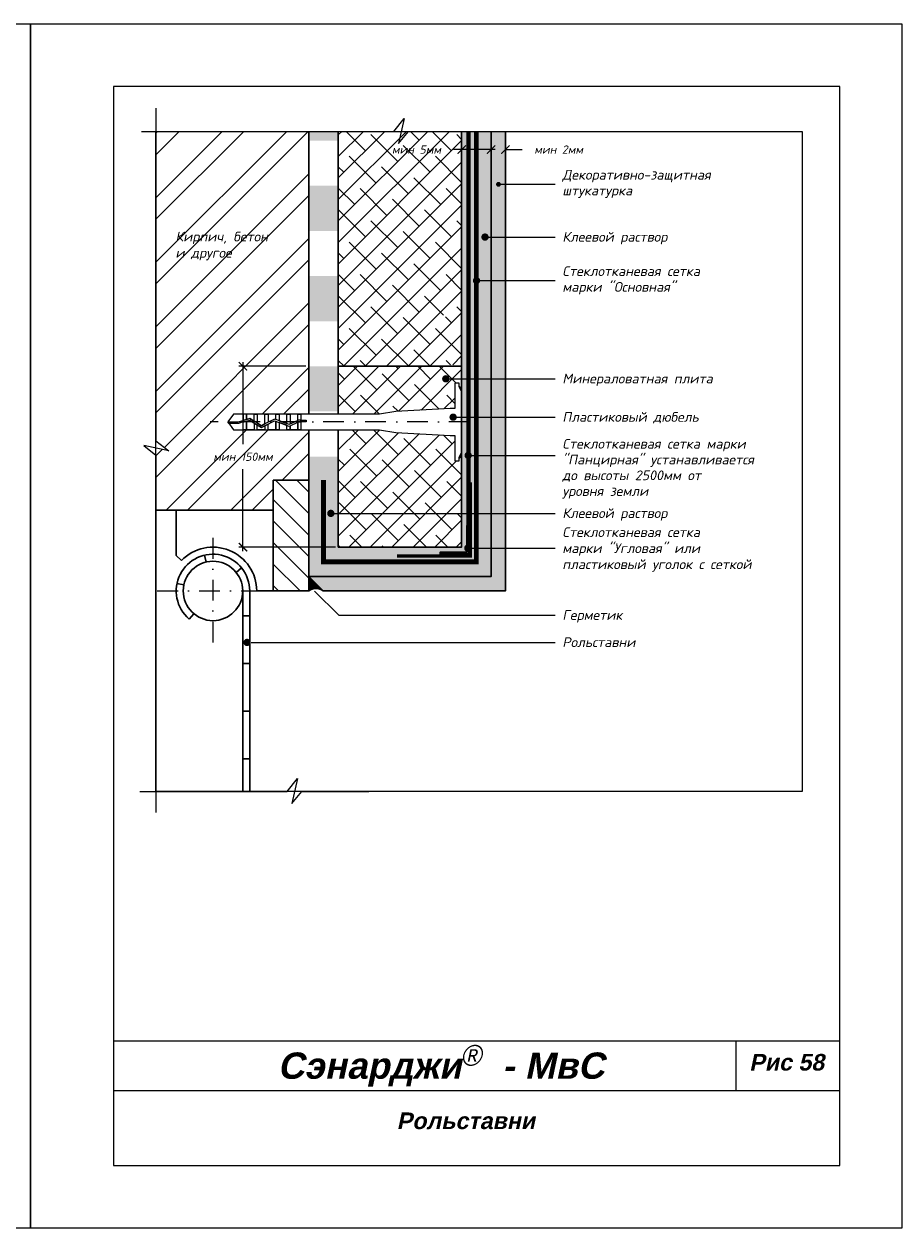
# Model space of a CAD drawing. Header units: inches. Extents: x 47 to 4151, y -1120 to 1902.
# Tile 32 of 93: x 1522 to 1733, y -67 to 223. Entities that reach past the tile are written whole.
import ezdxf

# ---------------------------------------------------------------- set-up
doc = ezdxf.new("R2010")
doc.units = ezdxf.units.IN
doc.header["$LTSCALE"] = 10
doc.header["$MEASUREMENT"] = 0
for name, pattern in [('DASHDOT', [1, 0.5, -0.25, 0, -0.25]), ('HIDDEN', [0.375, 0.25, -0.125]), ('HIDDENX2', [0.75, 0.5, -0.25])]:
    doc.linetypes.add(name, pattern=pattern)
doc.layers.add('dim', color=160, linetype='Continuous', lineweight=15)
doc.layers.add('Layer1', color=108, linetype='Continuous', lineweight=30)
for name, color, linetype in [('DUBEL', 142, 'Continuous'), ('hatch', 240, 'Continuous'), ('ndp', 242, 'Continuous'), ('ramka', 248, 'Continuous')]:
    doc.layers.add(name, color=color, linetype=linetype)
doc.layers.add('list', color=5, linetype='Continuous', plot=False)
doc.styles.add('ndp', font='ARIALBD.TTF', dxfattribs={"oblique": 12})
doc.styles.add('style2', font='romans.shx', dxfattribs={"oblique": 12})
doc.dimstyles.new('1', dxfattribs={"dimtxt": 2, "dimasz": 2, "dimexe": 1, "dimexo": 0.7, "dimgap": 2, "dimtad": 0, "dimtih": 1, "dimtoh": 1, "dimdec": 4, "dimzin": 0, "dimdsep": 46, "dimtxsty": 'style2', "dimblk": 'ARCHTICK', "dimcen": 1.5, "dimdle": 1, "dimadec": 0, "dimazin": 0, "dimtfac": 1, "dimtdec": 4, "dimtofl": 0, "dimtmove": 0, "dimatfit": 2, "dimldrblk": 'DOTSMALL', "dimfxl": 1, "dimtolj": 1, "dimtzin": 0, "dimarcsym": 0})

# ---------------------------------------------------------------- blocks, each defined once
blk = doc.blocks.new('_ArchTick')
at = {"layer": 'DUBEL', "color": 0, "const_width": 0.15}
blk.add_lwpolyline([(-0.5, -0.5), (0.5, 0.5)], dxfattribs=at)
blk = doc.blocks.new('*D302')
at = {"layer": 'Defpoints', "color": 0}
for p in [(1575.08, 140.25), (1590.95, 140.25), (1598.05, 96.69)]:
    blk.add_point(p, dxfattribs=at)
at = {"layer": 'dim', "color": 0, "lineweight": -2}
for p, q in [((1590.25, 140.25), (1574.08, 140.25)), ((1575.08, 141.25), (1575.08, 121.48)), ((1575.08, 95.69), (1575.08, 115.46)), ((1597.35, 96.69), (1574.08, 96.69))]:
    blk.add_line(p, q, dxfattribs=at)
at = {"layer": 'dim', "color": 0, "lineweight": -2, "xscale": 2, "yscale": 2, "zscale": 2}
for p, rotation in [((1575.08, 140.25), 90), ((1575.08, 96.69), 270)]:
    blk.add_blockref('_ArchTick', p, dxfattribs=dict(at, rotation=rotation))
at = {"layer": 'dim', "color": 0, "insert": (1575.08, 118.47), "char_height": 2, "attachment_point": 5, "style": 'style2'}
blk.add_mtext('\\A1;{\\fRomanS|b0|i0|c204|p2;мин 150мм}', dxfattribs=at)
blk = doc.blocks.new('_DotSmall')
at = {"layer": 'DUBEL', "color": 0, "const_width": 0.5}
blk.add_lwpolyline([(-0.0625, 0, 1), (0.0625, 0, 1)], format="xyb", close=True, dxfattribs=at)
blk = doc.blocks.new('*D301')
at = {"layer": 'Defpoints', "color": 0}
for p in [(1627.76, 192.46), (1627.76, 191.29), (1634.86, 190.71)]:
    blk.add_point(p, dxfattribs=at)
at = {"layer": 'dim', "color": 0, "lineweight": -2}
for p, q in [((1627.76, 192.46), (1625.76, 192.46)), ((1627.76, 191.99), (1627.76, 193.46)), ((1635.86, 192.46), (1627.76, 192.46)), ((1634.86, 191.41), (1634.86, 193.46))]:
    blk.add_line(p, q, dxfattribs=at)
at = {"layer": 'dim', "color": 0, "lineweight": -2, "xscale": 2, "yscale": 2, "zscale": 2, "rotation": 180}
blk.add_blockref('_ArchTick', (1627.76, 192.46), dxfattribs=at)
at = {"layer": 'dim', "color": 0, "lineweight": -2, "xscale": 2, "yscale": 2, "zscale": 2}
blk.add_blockref('_ArchTick', (1634.86, 192.46), dxfattribs=at)
at = {"layer": 'dim', "color": 0, "insert": (1616.88, 192.46), "char_height": 2, "attachment_point": 5, "style": 'style2'}
blk.add_mtext('\\A1;{\\fRomanS|b0|i0|c204|p2;мин }5{\\fRomanS|b0|i0|c204|p2;мм}', dxfattribs=at)
blk = doc.blocks.new('*D300')
at = {"layer": 'Defpoints', "color": 0}
for p in [(1638.31, 192.46), (1634.86, 190.71), (1638.31, 190.59)]:
    blk.add_point(p, dxfattribs=at)
at = {"layer": 'dim', "color": 0, "lineweight": -2}
for p, q in [((1634.86, 192.46), (1632.86, 192.46)), ((1634.86, 191.41), (1634.86, 193.46)), ((1638.31, 191.29), (1638.31, 193.46)), ((1638.31, 192.46), (1642.31, 192.46))]:
    blk.add_line(p, q, dxfattribs=at)
at = {"layer": 'dim', "color": 0, "lineweight": -2, "xscale": 2, "yscale": 2, "zscale": 2}
blk.add_blockref('_ArchTick', (1634.86, 192.46), dxfattribs=at)
at = {"layer": 'dim', "color": 0, "lineweight": -2, "xscale": 2, "yscale": 2, "zscale": 2, "rotation": 180}
blk.add_blockref('_ArchTick', (1638.31, 192.46), dxfattribs=at)
at = {"layer": 'dim', "color": 0, "insert": (1651.13, 192.46), "char_height": 2, "attachment_point": 5, "style": 'style2'}
blk.add_mtext('\\A1;{\\fRomanS|b0|i0|c204|p2;мин 2мм}', dxfattribs=at)

msp = doc.modelspace()

# ---------------------------------------------------------------- hatches: boundary and pattern name
at = {"layer": 'hatch'}
h = msp.add_hatch(dxfattribs=at)
h.set_pattern_fill('ANSI32', color=256, scale=29.327494, style=0)
h.set_pattern_definition([(45, (1036.765, -72.054), (-7.77663, 7.77663), []), (45, (1041.949, -72.054), (-7.77663, 7.77663), [])])
h.paths.add_polyline_path([(1590.946591, 161.99369), (1590.946591, 172.864509), (1590.946591, 183.735327), (1590.946591, 194.606146), (1590.946591, 196.844303), (1554.080997, 196.844303), (1554.080997, 122.320035), (1557.195671, 119.865303), (1554.080997, 120.546347), (1554.080997, 105.567933), (1582.363275, 105.567933), (1582.363275, 112.81181), (1590.946591, 112.81181), (1590.946591, 118.510416), (1590.946591, 124.973887), (1589.040163, 124.973887), (1588.26094, 124.973887), (1585.633714, 124.973887), (1583.006488, 124.973887), (1581.158486, 124.973887), (1578.53126, 124.973887), (1575.124812, 124.973887), (1572.798061, 124.973887), (1571.455354, 126.836735), (1572.798061, 128.699583), (1575.124812, 128.699583), (1575.904035, 128.699583), (1578.53126, 128.699583), (1581.158486, 128.699583), (1583.785712, 128.699583), (1586.412937, 128.699583), (1589.040163, 128.699583), (1590.946591, 128.699583), (1590.946591, 129.381235), (1590.946591, 140.252053), (1590.946591, 151.122872)])
h.paths.add_polyline_path([(1565.829072, 119.978911), (1584.321139, 119.978911), (1584.321139, 116.960514), (1565.829072, 116.960514)], flags=24)
h.paths.add_polyline_path([(1558.373183, 165.173016), (1575.969679, 164.923666), (1576.71773, 168.442965), (1559.121233, 168.692315)], flags=24)
h.paths.add_polyline_path([(1558.136108, 168.935197), (1586.960845, 168.60273), (1587.958245, 173.295129), (1559.133508, 173.627596)], flags=24)
h = msp.add_hatch(dxfattribs=at)
h.set_pattern_fill('DOTS', color=256, scale=7.038599, style=0)
h.set_pattern_definition([(0, (1036.765, -72.05397), (0.2199562, 0.4399124), [0, -0.4399124])])
h.paths.add_polyline_path([(1634.856209, 196.844303), (1631.306909, 196.844303), (1631.306909, 93.138072), (1594.495891, 93.138072), (1594.495891, 107.639598), (1590.946591, 107.639598), (1590.946591, 89.588772), (1634.856209, 89.588772)])
h.paths.add_polyline_path([(1629.692749, 96.430682, -0.3248751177), (1629.388845, 96.012322), (1629.388845, 95.056136), (1622.550432, 95.056136), (1622.550432, 95.463945), (1628.981036, 95.463945), (1628.981036, 96.084782, -0.2301352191), (1628.812924, 96.430682, -0.2301352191), (1628.981036, 96.776582), (1628.981036, 101.894549), (1629.391584, 101.894549), (1629.391584, 126.836735), (1627.757609, 126.836735), (1627.757609, 123.842001), (1627.757609, 119.39212), (1627.757609, 96.687372), (1598.045192, 96.687372), (1598.045192, 107.639598), (1594.495891, 107.639598), (1594.495891, 93.138072), (1631.306909, 93.138072), (1631.306909, 196.844303), (1629.391584, 196.844303), (1629.391584, 101.894549), (1629.388845, 101.894549), (1629.388845, 96.849042, -0.3248751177)], flags=17)
h.paths.add_polyline_path([(1629.391584, 196.844303), (1627.757609, 196.844303), (1627.757609, 126.836735), (1629.391584, 126.836735)], flags=16)
h.paths.add_polyline_path([(1598.045192, 118.510416), (1590.946591, 118.510416), (1590.946591, 107.639598), (1598.045192, 107.639598)])
h.paths.add_polyline_path([(1598.045192, 140.252053), (1590.946591, 140.252053), (1590.946591, 129.381235), (1598.045192, 129.381235)], flags=17)
h.paths.add_polyline_path([(1598.045192, 161.99369), (1590.946591, 161.99369), (1590.946591, 151.122872), (1598.045192, 151.122872)])
h.paths.add_polyline_path([(1598.045192, 183.735327), (1590.946591, 183.735327), (1590.946591, 172.864509), (1598.045192, 172.864509)])
h.paths.add_polyline_path([(1598.045192, 196.844303), (1590.946591, 196.844303), (1590.946591, 194.606146), (1598.045192, 194.606146)])
h = msp.add_hatch(dxfattribs=at)
h.set_pattern_fill('AR-CONC', color=256, scale=0.293275, style=0)
h.set_pattern_definition([(50, (1036.765, -72.054), (2.1035444, -0.1840363), [0.219956, -2.419518]), (355, (1036.765, -72.054), (-0.406923, 2.205991), [0.175965, -1.9356146]), (100.4514, (1036.9403, -72.0693), (1.696623, 2.0219534), [0.186934, -2.056274]), (46.1842, (1036.765, -71.4674), (3.129951, -0.485426), [0.329934, -3.629277]), (96.6356, (1037.0258, -71.508), (2.741131, 2.856844), [0.280401, -3.08441]), (351.1842, (1036.765, -71.4674), (2.74113, 2.856846), [0.263947, -2.903422]), (21, (1037.0583, -71.614), (1.750579, -1.1807803), [0.219956, -2.419518]), (326, (1037.0583, -71.614), (0.713583, 2.1266834), [0.175965, -1.9356146]), (71.4514, (1037.2042, -71.7125), (2.4641624, 0.945901), [0.186934, -2.056274]), (37.5, (1036.765, -72.054), (0.0356618, 0.97629425), [0, -1.9121526, 0, -1.964942, 0, -1.9429465]), (7.5, (1036.765, -72.054), (0.771517, 1.1567107), [0, -1.1203103, 0, -1.8681614, 0, -0.7405192]), (327.5, (1036.111, -72.054), (1.5655674, -0.0661478), [0, -0.7331874, 0, -2.2875445, 0, -3.0353956]), (317.5, (1035.8177, -72.054), (1.710339, 0.2935828), [0, -0.9531436, 0, -1.5191642, 0, -2.1555708])])
h.paths.add_polyline_path([(1634.856209, 89.588772), (1590.946591, 89.588772), (1594.402046, 86.133317), (1638.311664, 86.133317), (1638.311664, 196.844303), (1634.856209, 196.844303)])
h = msp.add_hatch(dxfattribs=at)
h.set_pattern_fill('ANSI38', color=256, scale=29.327494, style=0)
h.set_pattern_definition([(45, (2e-14, 319.1827), (-2.592209, 2.592209), []), (135, (2e-14, 319.1827), (-7.776626, 2.592209), [9.164842, -5.498905])])
h.paths.add_polyline_path([(1627.757609, 196.844303), (1598.045192, 196.844303), (1598.045192, 140.252053), (1623.671873, 140.252053, -0.2340355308), (1623.498611, 140.601939, -1), (1624.378436, 140.601939), (1627.757609, 140.601939), (1627.757609, 152.156927), (1623.853048, 152.156927, -1), (1622.973224, 152.156927, -1), (1623.853048, 152.156927), (1627.757609, 152.156927)])
h.paths.add_polyline_path([(1607.651569, 194.228382), (1624.824859, 194.228382), (1624.824859, 190.687501), (1607.651569, 190.687501)], flags=24)
h = msp.add_hatch(dxfattribs=at)
h.set_pattern_fill('ANSI38', color=256, scale=29.327494, style=0)
h.set_pattern_definition([(45, (1501.0294, -106.5234), (-2.59221, 2.59221), []), (135, (1501.0294, -106.5234), (-7.776626, 2.59221), [9.16484, -5.4989])])
h.paths.add_polyline_path([(1627.757609, 112.529776), (1598.045192, 112.529776), (1598.045192, 96.687372), (1627.757609, 96.687372)])
h.paths.add_polyline_path([(1627.757609, 119.39212), (1627.127899, 118.34995), (1627.127899, 117.50832), (1626.107035, 117.50832), (1626.107035, 123.616985), (1624.970942, 123.616985), (1611.914435, 124.298331), (1607.951787, 124.973887), (1598.045192, 124.973887), (1598.045192, 112.529776), (1627.757609, 112.529776)])
h.paths.add_polyline_path([(1626.107035, 136.16515), (1627.127899, 136.16515), (1627.127899, 135.32352), (1627.757609, 134.28135), (1627.757609, 140.252053), (1624.205175, 140.252053, -0.3376189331), (1623.671873, 140.252053), (1598.045192, 140.252053), (1598.045192, 128.699583), (1607.951787, 128.699583), (1611.914435, 129.37514), (1624.970942, 130.056485), (1626.107035, 130.056485)])
h = msp.add_hatch(dxfattribs=at)
h.set_pattern_fill('ANSI31', color=256, scale=29.327494, angle=90, style=0)
h.set_pattern_definition([(135, (1036.765, -72.054), (-2.592209, -2.592209), [])])
h.paths.add_polyline_path([(1590.946591, 112.81181), (1582.363275, 112.81181), (1582.363275, 86.133317), (1590.946591, 86.133317)])
msp.add_hatch(color=256, dxfattribs=at).paths.add_polyline_path([(1594.402046, 86.133317), (1590.946591, 89.588772), (1590.946591, 86.133317, -0.3518908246)])
at = {"layer": 'Layer1'}
msp.add_hatch(color=256, dxfattribs=at).paths.add_polyline_path([(1629.388845, 101.894549), (1628.981036, 101.894549), (1628.981036, 95.463945), (1622.550432, 95.463945), (1622.550432, 95.056136), (1629.388845, 95.056136)])

# ---------------------------------------------------------------- linework, layer by layer
at = {"layer": 'dim', "linetype": 'DASHDOT'}
for p, q in [((1567.846289, 98.908401), (1567.846289, 73.492456)), ((1554.436249, 86.133317), (1581.256329, 86.133317))]:
    msp.add_line(p, q, dxfattribs=at)
at = {"layer": 'DUBEL', "linetype": 'DASHDOT'}
msp.add_line((1629.710406, 126.836735), (1567.142806, 126.836735), dxfattribs=at)
at = {"layer": 'DUBEL', "linetype": 'HIDDEN', "const_width": 1.1731}
msp.add_lwpolyline([(1594.495891, 112.866007), (1594.495891, 93.138072), (1631.306909, 93.138072), (1631.306909, 196.844303)], dxfattribs=at)
at = {"layer": 'DUBEL'}
msp.add_lwpolyline([(1624.970942, 123.616985), (1626.107035, 123.616985), (1626.107035, 117.50832), (1627.127899, 117.50832), (1627.127899, 118.34995), (1627.757609, 119.39212), (1627.757609, 134.28135), (1627.127899, 135.32352), (1627.127899, 136.16515), (1626.107035, 136.16515), (1626.107035, 130.056485), (1624.970942, 130.056485), (1611.914435, 129.37514), (1607.951787, 128.699583), (1589.040163, 128.699583), (1589.040163, 127.251615), (1590.330564, 127.251615), (1590.330564, 126.856185), (1589.040163, 126.856185), (1589.040163, 127.251615), (1589.040163, 124.973887), (1588.26094, 124.973887), (1588.26094, 126.777035), (1588.437535, 126.856185), (1589.040163, 126.836735), (1589.040163, 127.251615), (1588.352973, 127.251615), (1588.26094, 127.210367), (1588.26094, 128.699583), (1589.040163, 128.699583), (1586.412937, 128.699583), (1586.412937, 126.382101), (1588.26094, 127.210367), (1586.149392, 126.263981), (1585.633714, 126.453045), (1585.633714, 128.699583), (1586.412937, 128.699583), (1583.785712, 128.699583), (1583.785712, 127.130581), (1585.633714, 126.453045), (1583.006488, 127.416269), (1583.006488, 128.699583), (1583.785712, 128.699583), (1581.158486, 128.699583), (1581.158486, 126.836735), (1582.681796, 127.535311), (1580.379263, 126.369153), (1580.379263, 128.699583), (1581.158486, 128.699583), (1578.53126, 128.699583), (1578.53126, 126.836735), (1578.53126, 126.564811), (1579.536105, 125.942121), (1580.379263, 126.369153), (1579.536105, 125.942121), (1577.752037, 127.047686), (1577.752037, 128.699583), (1578.53126, 128.699583), (1575.904035, 128.699583), (1575.904035, 127.412507), (1576.756693, 127.664489), (1577.752037, 127.047686), (1576.756693, 127.664489), (1575.904035, 127.412507), (1575.904035, 128.699583), (1575.124812, 128.699583), (1575.124812, 127.182226), (1575.904035, 127.412507), (1575.124812, 127.182226), (1575.124812, 128.699583), (1572.798061, 128.699583), (1571.455354, 126.836735), (1573.955737, 126.836735), (1575.124812, 127.182226), (1575.124812, 126.836735), (1574.012944, 126.441304), (1571.740374, 126.441304), (1571.455354, 126.836735), (1572.798061, 124.973887), (1575.124812, 124.973887), (1575.124812, 126.76989), (1575.904035, 127.00017), (1575.904035, 124.973887), (1575.904035, 126.836735), (1575.904035, 127.00017), (1576.698932, 127.235082), (1577.752037, 126.582486), (1577.752037, 124.973887), (1575.124812, 124.973887), (1578.53126, 124.973887), (1578.53126, 126.099611), (1577.752037, 126.582486), (1579.516617, 125.488997), (1580.379263, 125.925899), (1580.379263, 124.973887), (1578.53126, 124.973887), (1581.158486, 124.973887), (1581.158486, 126.32055), (1580.379263, 125.925899), (1582.707091, 127.104868), (1583.785712, 126.709411), (1583.785712, 124.973887), (1581.158486, 124.973887), (1583.006488, 124.973887), (1583.006488, 126.836735), (1583.006488, 126.995099), (1583.006488, 124.973887), (1585.633714, 124.973887), (1585.633714, 126.031875), (1583.785712, 126.709411), (1586.164317, 125.837339), (1586.412937, 125.948769), (1586.412937, 124.973887), (1586.412937, 125.948769), (1588.26094, 126.777035), (1588.26094, 124.973887), (1585.633714, 124.973887), (1589.040163, 124.973887), (1607.951787, 124.973887), (1611.914435, 124.298331), (1624.970942, 123.616985)], close=True, dxfattribs=at)
at = {"layer": 'hatch'}
for points in [[(1554.080997, 202.394722), (1554.080997, 122.320035), (1557.195671, 119.865303), (1551.194659, 121.177464), (1554.080997, 118.805483), (1554.080997, 32.775706)], [(1550.609734, 196.844303), (1611.436979, 196.844303), (1613.891711, 199.958977), (1612.57955, 193.957964), (1614.951531, 196.844303), (1645.979699, 196.844303)], [(1550.2465, 37.853483), (1585.723906, 37.853483), (1588.178638, 40.968157), (1586.866477, 34.967145), (1589.238458, 37.853483), (1605.386009, 37.853483)]]:
    msp.add_lwpolyline(points, dxfattribs=at)
at = {"layer": 'Layer1'}
for p, q in [((1590.946591, 196.844303), (1590.946591, 128.699583)), ((1598.045192, 196.844303), (1598.045192, 128.699583)), ((1627.757609, 123.842001), (1627.757609, 196.844303)), ((1627.757609, 140.252053), (1598.045192, 140.252053)), ((1590.946591, 124.973887), (1590.946591, 86.133317)), ((1582.363275, 105.567933), (1554.080997, 105.567933)), ((1558.994587, 94.666221), (1558.994587, 105.567933)), ((1560.253905, 93.452259), (1558.994587, 94.666221)), ((1566.206399, 93.100659), (1565.818298, 94.749573)), ((1573.42549, 90.617246), (1574.745881, 91.678427)), ((1560.837482, 87.585808), (1559.178756, 87.929559)), ((1590.946591, 89.588772), (1594.402046, 86.133317)), ((1575.004019, 86.133317), (1575.004019, 37.853483)), ((1576.69799, 86.133317), (1576.69799, 37.853483)), ((1582.363275, 86.133317), (1578.391962, 86.133317)), ((1563.233072, 80.660536), (1562.141293, 79.36533)), ((1575.004019, 80.100615), (1576.69799, 80.100615)), ((1575.004019, 68.630805), (1576.69799, 68.630805)), ((1575.004019, 57.160996), (1576.69799, 57.160996)), ((1575.004019, 45.691186), (1576.69799, 45.691186))]:
    msp.add_line(p, q, dxfattribs=at)
at = {"layer": 'Layer1', "linetype": 'HIDDENX2', "const_width": 1}
msp.add_lwpolyline([(1629.391584, 101.894549), (1629.391584, 196.844303)], dxfattribs=at)
at = {"layer": 'Layer1'}
for points in [[(1590.946591, 89.588772), (1634.856209, 89.588772), (1634.856209, 196.844303)], [(1594.402046, 86.133317), (1638.311664, 86.133317), (1638.311664, 196.844303)], [(1598.045192, 124.973887), (1598.045192, 96.687372), (1627.757609, 96.687372), (1627.757609, 123.842001)]]:
    msp.add_lwpolyline(points, dxfattribs=at)
for points in [[(1590.946591, 86.133317), (1582.363275, 86.133317), (1582.363275, 112.81181), (1590.946591, 112.81181)], [(1629.388845, 101.894549), (1628.981036, 101.894549), (1628.981036, 95.463945), (1622.550432, 95.463945), (1622.550432, 95.056136), (1629.388845, 95.056136)]]:
    msp.add_lwpolyline(points, close=True, dxfattribs=at)
at = {"layer": 'Layer1', "linetype": 'HIDDEN'}
msp.add_lwpolyline([(1629.892749, 112.278021, 0.75, 0.75, 0), (1629.892749, 94.552232, 0.75, 0.75, 0), (1612.166959, 94.552232, 0.75, 0.75, 0)], format="xyseb", dxfattribs=at)
at = {"layer": 'Layer1', "const_width": 0.879825}
msp.add_lwpolyline([(1628.812924, 96.430682, 1), (1629.692749, 96.430682, 1)], format="xyb", close=True, dxfattribs=at)
at = {"layer": 'Layer1'}
msp.add_circle((1567.846289, 86.133317), 7.15773, dxfattribs=at)
for centre, radius, start, end in [((1567.846289, 86.133317), 10.545673, 0, 136.0505651), ((1567.846289, 86.133317), 8.851702, 0, 229.87117175), ((1592.674318, 83.982383), 2.758905, 51.22699472, 128.77300528)]:
    msp.add_arc(centre, radius, start, end, dxfattribs=at)
at = {"layer": 'list'}
for points in [[(1313.848282, -67.308975), (1523.848282, -67.308975), (1523.848282, 222.691025), (1313.848282, 222.691025)], [(1523.848282, -67.308975), (1733.848282, -67.308975), (1733.848282, 222.691025), (1523.848282, 222.691025)], [(1554.080997, 196.844303), (1709.771345, 196.844303), (1709.771345, 37.853483), (1554.080997, 37.853483)]]:
    msp.add_lwpolyline(points, close=True, dxfattribs=at)
at = {"layer": 'ndp'}
for p, q in [((1636.631789, 184.094309), (1650.266769, 184.094309)), ((1633.388236, 171.378093), (1650.266769, 171.378093)), ((1631.338709, 160.882181), (1650.266769, 160.882181)), ((1623.923299, 137.236232), (1650.266769, 137.236232)), ((1625.702761, 127.994215), (1650.266769, 127.994215)), ((1629.391584, 118.789623), (1650.266769, 118.789623)), ((1596.24582, 104.8205), (1650.266769, 104.8205)), ((1629.692749, 96.430682), (1650.266769, 96.430682)), ((1592.327304, 86.087205), (1598.139772, 80.274737)), ((1598.139772, 80.274737), (1650.266769, 80.274737)), ((1577.072839, 73.736079), (1650.266769, 73.736079))]:
    msp.add_line(p, q, dxfattribs=at)
for points, const_width in [([(1636.338514, 184.094309, 1), (1636.925064, 184.094309, 1)], 0.58655), ([(1632.948324, 171.378093, 1), (1633.828148, 171.378093, 1)], 0.879825), ([(1630.898797, 160.882181, 1), (1631.778622, 160.882181, 1)], 0.879825), ([(1623.498611, 137.236232, 1), (1624.378436, 137.236232, 1)], 0.879825), ([(1625.262848, 127.994215, 1), (1626.142673, 127.994215, 1)], 0.879825), ([(1628.889531, 118.789623, 1), (1629.769356, 118.789623, 1)], 0.879825), ([(1595.805907, 104.8205, 1), (1596.685732, 104.8205, 1)], 0.879825), ([(1575.632227, 73.736079, 1), (1576.512052, 73.736079, 1)], 0.879825)]:
    msp.add_lwpolyline(points, format="xyb", close=True, dxfattribs=dict(at, const_width=const_width))
at = {"layer": 'ramka'}
for p, q in [((1718.848282, -22.308975), (1543.848282, -22.308975)), ((1693.848282, -22.308975), (1693.848282, -34.308975)), ((1718.848282, -34.308975), (1543.848282, -34.308975))]:
    msp.add_line(p, q, dxfattribs=at)
msp.add_lwpolyline([(1543.848282, -52.308975), (1718.848282, -52.308975), (1718.848282, 207.691025), (1543.848282, 207.691025)], close=True, dxfattribs=at)

# ---------------------------------------------------------------- texts
at = {"layer": 'ndp', "oblique": 12}
for s, height, style, p in [('Декоративно-защитная', 2.34619952, 'style2', (1652.019602, 185.218314)), ('штукатурка', 2.3461995, 'style2', (1652.019602, 181.419705)), ('Кирпич, бетон', 2.34619952, 'style2', (1558.803746, 170.333097)), ('Клеевой раствор', 2.34619952, 'style2', (1652.019602, 170.265076)), ('и другое', 2.3461995, 'style2', (1558.803746, 166.416957)), ('Стеклотканевая сетка', 2.34619952, 'style2', (1652.019602, 162.006186)), ('марки "Основная"', 2.34619952, 'style2', (1652.019602, 158.207578)), ('Минераловатная плита', 2.34619952, 'style2', (1652.019602, 136.123216)), ('Пластиковый дюбель', 2.34619952, 'style2', (1652.019602, 126.881198)), ('Стеклотканевая сетка марки', 2.34619952, 'style2', (1652.019602, 120.416271)), ('"Панцирная" устанавливается', 2.34619952, 'style2', (1652.019602, 116.617662)), ('до высоты 2500мм от ', 2.34619952, 'style2', (1652.019602, 112.819053)), ('уровня земли', 2.34619952, 'style2', (1652.019602, 109.020444)), ('Клеевой раствор', 2.34619952, 'style2', (1652.019602, 103.707483)), ('Стеклотканевая сетка', 2.34619952, 'style2', (1652.019602, 99.12848)), ('марки "Угловая" или', 2.34619952, 'style2', (1652.019602, 95.259628)), ('пластиковый уголок с сеткой', 2.34619952, 'style2', (1652.019602, 91.390776)), ('Герметик', 2.3461995, 'style2', (1652.019602, 79.16172)), ('Рольставни', 2.3461995, 'style2', (1652.019602, 72.623062)), ('Сэнарджи    - МвС', 6.33260053, 'ndp', (1583.424951, -31.384637)), ('Рис 58', 4, 'ndp', (1697.051662, -29.406924)), ('Рольставни', 4, 'ndp', (1612.117148, -43.502232))]:
    msp.add_text(s, height=height, dxfattribs=dict(at, style=style)).set_placement(p)
at = {"layer": 'ndp', "insert": (1627.487754, -23.245553), "char_height": 5, "attachment_point": 1, "style": 'style2'}
msp.add_mtext('{\\fCentury Gothic|b0|i0|c204|p32;®}', dxfattribs=at)

# ---------------------------------------------------------------- dimensions: what is measured, and where the dimension line sits
at = {"layer": 'dim'}
for base, p2, text, picture, middle in [((1627.757609, 192.457942), (1627.757609, 191.289244), '{\\fRomanS|b0|i0|c204|p2;мин }5{\\fRomanS|b0|i0|c204|p2;мм}', '*D301', (1616.88094, 192.457942)), ((1638.311664, 192.457942), (1638.311664, 190.589039), '{\\fRomanS|b0|i0|c204|p2;мин 2мм}', '*D300', (1651.131285, 192.457942))]:
    dim = msp.add_linear_dim(base=base, p1=(1634.856209, 190.705846), p2=p2, text=text, dimstyle='1', dxfattribs=at)
    dim.commit()
    dim.dimension.update_dxf_attribs({"geometry": picture, "text_midpoint": middle})
dim = msp.add_linear_dim(base=(1575.075105, 140.252053), p1=(1598.045192, 96.687372), p2=(1590.946591, 140.252053), angle=90, text='{\\fRomanS|b0|i0|c204|p2;мин 150мм}', dimstyle='1', dxfattribs=at)
dim.commit()
dim.dimension.update_dxf_attribs({"geometry": '*D302', "text_midpoint": (1575.075105, 118.469713)})

doc.saveas('drawing.dxf')
